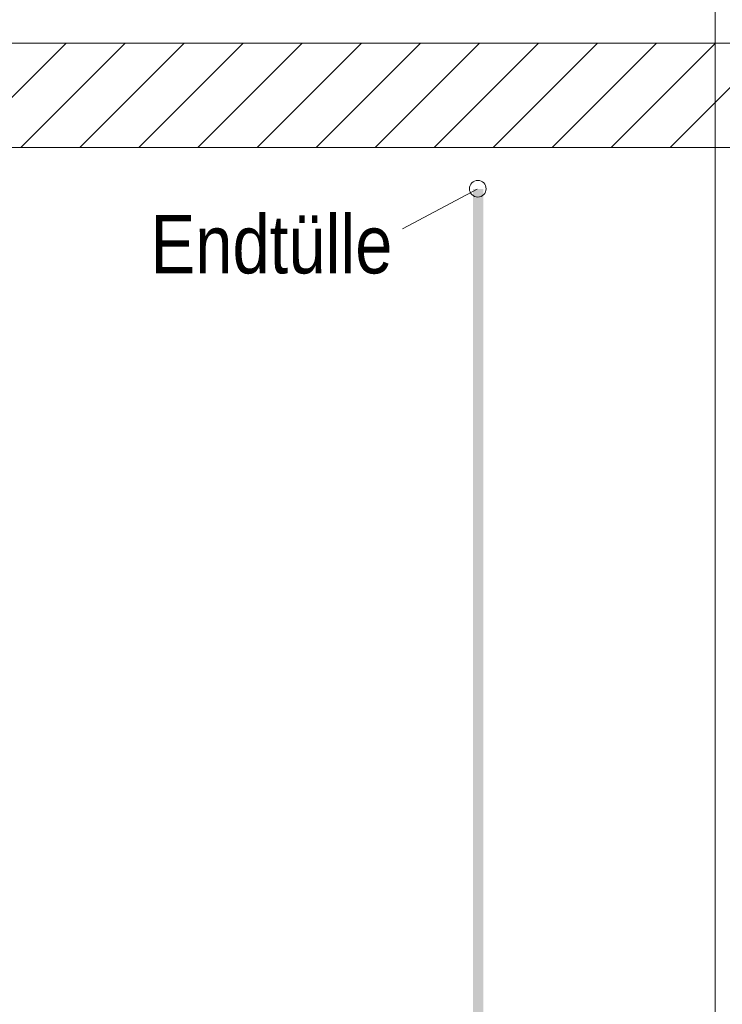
# Model space of a CAD drawing. Extents: x -620 to 300, y 62 to 1112.
# Tile 118 of 236: x 160 to 177, y 693 to 717. Entities that reach past the tile are written whole.
import ezdxf
from ezdxf.lldxf.tags import DXFTag

# ---------------------------------------------------------------- set-up
doc = ezdxf.new("R2010")
doc.units = 0
doc.layers.get('0').update_dxf_attribs({"lineweight": 13})
for name, color, linetype, lineweight, true_color in [('E_Betonbaudose', 1, 'Continuous', 13, 0xff0000), ('E_Detail_Beschriftung', 7, 'Continuous', 13, 0x009900), ('E_Detail_Wandschraffur', 7, 'Continuous', 5, 0xc0c0c0)]:
    doc.layers.add(name, color=color, linetype=linetype, lineweight=lineweight, true_color=true_color)
doc.layers.add('E_Detail_Linie_Text_Bem', color=7, linetype='Continuous', lineweight=13)
doc.styles.get("Standard").update_dxf_attribs({"font": 'ARIALN.TTF'})
tags = doc.linetypes.add('fein_strichliert', pattern=[4, 1, -2, 1]).pattern_tags.tags
tags[8:9] = [DXFTag(74, 4), DXFTag(75, 0), DXFTag(340, '0'), DXFTag(46, 0.0), DXFTag(50, 0.0), DXFTag(44, 0.0), DXFTag(45, 0.0)]
tags[6:7] = [DXFTag(74, 4), DXFTag(75, 0), DXFTag(340, '0'), DXFTag(46, 0.0), DXFTag(50, 0.0), DXFTag(44, 0.0), DXFTag(45, 0.0)]
tags[4:5] = [DXFTag(74, 4), DXFTag(75, 0), DXFTag(340, '0'), DXFTag(46, 0.0), DXFTag(50, 0.0), DXFTag(44, 0.0), DXFTag(45, 0.0)]
tags = doc.linetypes.add('fein_strichliert-A06GA2B28I', pattern=[4, 1, -2, 1]).pattern_tags.tags
tags[8:9] = [DXFTag(74, 4), DXFTag(75, 0), DXFTag(340, '0'), DXFTag(46, 0.0), DXFTag(50, 0.0), DXFTag(44, 0.0), DXFTag(45, 0.0)]
tags[6:7] = [DXFTag(74, 4), DXFTag(75, 0), DXFTag(340, '0'), DXFTag(46, 0.0), DXFTag(50, 0.0), DXFTag(44, 0.0), DXFTag(45, 0.0)]
tags[4:5] = [DXFTag(74, 4), DXFTag(75, 0), DXFTag(340, '0'), DXFTag(46, 0.0), DXFTag(50, 0.0), DXFTag(44, 0.0), DXFTag(45, 0.0)]

# ---------------------------------------------------------------- blocks, each defined once
blk = doc.blocks.new('Referenz-A06GA2B58I')
at = {"layer": 'E_Betonbaudose', "linetype": 'Continuous', "ltscale": 0.13}
blk.add_circle((171.116, 712.456), 0.2, dxfattribs=at)
at = {"layer": 'E_Detail_Linie_Text_Bem', "linetype": 'fein_strichliert-A06GA2B28I', "ltscale": 0.65}
blk.add_line((176.802, 672.638), (176.802, 725.518), dxfattribs=at)
at = {"layer": 'E_Detail_Linie_Text_Bem', "linetype": 'Continuous', "ltscale": 0.13}
for p, q in [((185.693, 715.946), (134.366, 715.946)), ((134.366, 713.446), (183.193, 713.446)), ((144.759, 713.446), (185.693, 713.446))]:
    blk.add_line(p, q, dxfattribs=at)
at = {"layer": 'E_Detail_Linie_Text_Bem', "color": 0, "linetype": 'Continuous', "ltscale": 0.13}
blk.add_line((169.314, 711.494), (171.104, 712.446), dxfattribs=at)
at = {"layer": 'E_Detail_Linie_Text_Bem', "linetype": 'Continuous', "ltscale": 0.13}
blk.add_solid([(171.251, 712.447), (171.251, 678.446), (171.001, 712.446), (171.001, 678.446)], dxfattribs=at)
at = {"layer": 'E_Detail_Wandschraffur', "linetype": 'ByBlock', "ltscale": 0.13}
for p, q in [((158.755, 713.446), (161.255, 715.946)), ((161.583, 713.446), (164.083, 715.946)), ((164.412, 713.446), (166.912, 715.946)), ((167.24, 713.446), (169.74, 715.946)), ((170.069, 713.446), (172.569, 715.946)), ((172.897, 713.446), (175.397, 715.946)), ((175.725, 713.446), (178.225, 715.946))]:
    blk.add_line(p, q, dxfattribs=at)
at = {"layer": 'E_Detail_Wandschraffur', "linetype": 'fein_strichliert', "ltscale": 0.13}
for p, q in [((160.169, 713.446), (162.669, 715.946)), ((162.998, 713.446), (165.498, 715.946)), ((165.826, 713.446), (168.326, 715.946)), ((168.654, 713.446), (171.154, 715.946)), ((171.483, 713.446), (173.983, 715.946)), ((174.311, 713.446), (176.811, 715.946))]:
    blk.add_line(p, q, dxfattribs=at)
at = {"layer": 'E_Detail_Beschriftung', "linetype": 'Continuous', "ltscale": 0.13, "insert": (163.277, 711.826), "char_height": 1.4, "attachment_point": 1}
blk.add_mtext('{\\fArial Narrow;Endtülle}', dxfattribs=at)

msp = doc.modelspace()

# ---------------------------------------------------------------- block references
at = {"color": 8, "lineweight": 25, "ltscale": 0.25, "true_color": 0x808080}
msp.add_blockref('Referenz-A06GA2B58I', (0, 0), dxfattribs=at)

doc.saveas('drawing.dxf')
